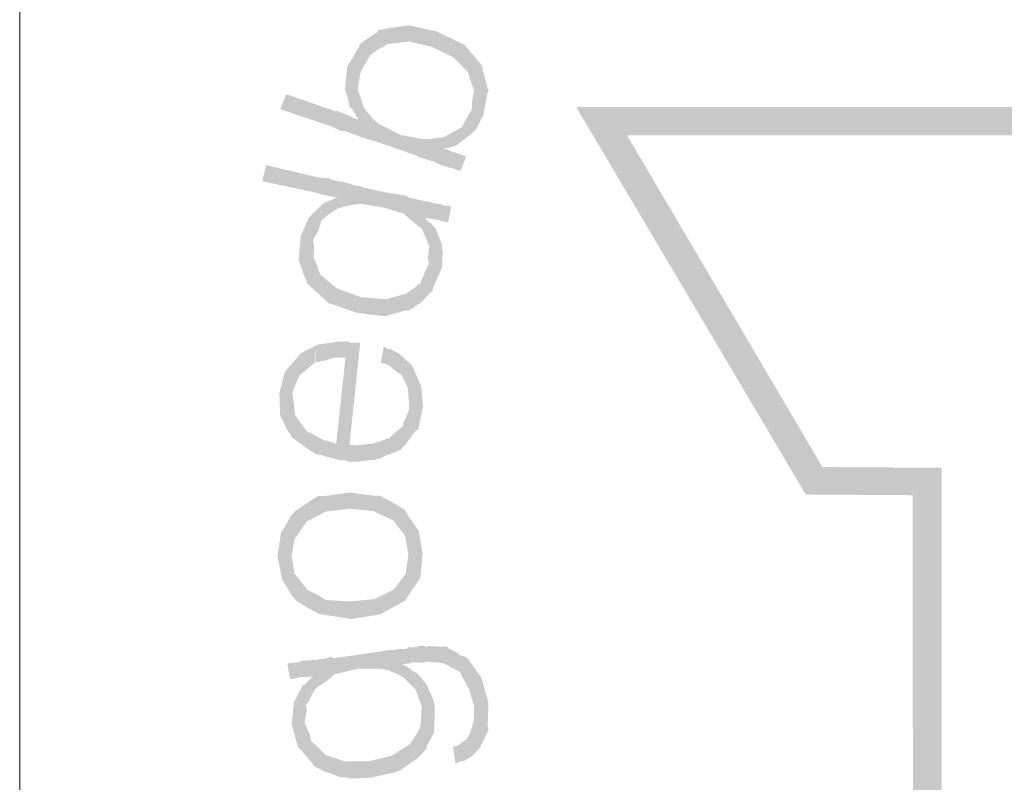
# Model space of a CAD drawing. Header units: metres. Extents: x 150874 to 151000, y 450392 to 450481.
# Tile 4 of 11: x 150955.59 to 150958.17, y 450400.78 to 450402.78. Entities that reach past the tile are written whole.
import ezdxf

# ---------------------------------------------------------------- set-up
doc = ezdxf.new("R2010")
doc.units = ezdxf.units.M
doc.header["$MEASUREMENT"] = 0
doc.layers.add('STEMPEL', color=7, linetype='Continuous', lineweight=0)

# ---------------------------------------------------------------- blocks, each defined once
blk = doc.blocks.new('241')
at = {"layer": 'STEMPEL', "linetype": 'Continuous', "lineweight": 13}
for color, points in [(3, [(-25.936, 2.9693), (-25.9853, 2.9707), (-25.986, 4.4147), (-26.1733, 4.416), (-26.5753, 5.0947), (-25.7807, 5.0947), (-25.686, 4.9327), (-25.048, 5.302), (-25.14, 5.464), (-24.7453, 6.1507), (-24.3513, 5.4707), (-24.448, 5.302), (-23.808, 4.9327), (-23.7167, 5.0947), (-22.9227, 5.096), (-23.322, 4.4147), (-23.51, 4.4147), (-23.51, 4.172), (-21.222, 4.172), (-21.2233, 4.122), (-23.5593, 4.122), (-23.5587, 4.464), (-23.3513, 4.464), (-23.01, 5.0453), (-23.688, 5.0453), (-23.7927, 4.8647), (-24.5173, 5.2833), (-24.4087, 5.4727), (-24.744, 6.0533), (-25.0833, 5.464), (-24.9793, 5.284), (-25.704, 4.8647), (-25.81, 5.0447), (-26.486, 5.0447), (-26.144, 4.464), (-25.9353, 4.4627)]), (7, [(-26.952, 5.1567), (-26.928, 5.2227), (-26.926, 5.2227), (-26.92, 5.2307), (-26.934, 5.1867), (-26.936, 5.1847), (-26.9487, 5.1627)]), (7, [(-26.952, 5.1567), (-26.928, 5.2227), (-26.926, 5.2227), (-26.92, 5.2307), (-26.934, 5.1867), (-26.936, 5.1847), (-26.9487, 5.1627)]), (7, [(-26.934, 5.1867), (-26.92, 5.2307), (-26.9193, 5.2293), (-26.9113, 5.2307), (-26.8987, 5.234), (-26.896, 5.2333), (-26.9067, 5.2047), (-26.91, 5.2013), (-26.9233, 5.1947), (-26.9333, 5.1867)]), (7, [(-26.934, 5.1867), (-26.92, 5.2307), (-26.9193, 5.2293), (-26.9113, 5.2307), (-26.8987, 5.234), (-26.896, 5.2333), (-26.9067, 5.2047), (-26.91, 5.2013), (-26.9233, 5.1947), (-26.9333, 5.1867)]), (7, [(-26.758, 5.0893), (-26.7573, 5.104), (-26.754, 5.1247), (-26.7547, 5.1247), (-26.76, 5.1407), (-26.7647, 5.1553), (-26.7653, 5.156), (-26.7813, 5.1727), (-26.7913, 5.182), (-26.828, 5.2), (-26.8687, 5.2093), (-26.87, 5.2087), (-26.8833, 5.2073), (-26.9067, 5.2047), (-26.896, 5.2333), (-26.8713, 5.2373), (-26.8593, 5.236), (-26.858, 5.2353), (-26.8193, 5.2267), (-26.7847, 5.21), (-26.7813, 5.2087), (-26.77, 5.2027), (-26.7567, 5.1867), (-26.754, 5.184), (-26.7467, 5.1747), (-26.7393, 5.1667), (-26.7393, 5.166), (-26.7387, 5.1573), (-26.7373, 5.1547)]), (7, [(-26.758, 5.0893), (-26.7573, 5.104), (-26.754, 5.1247), (-26.7547, 5.1247), (-26.76, 5.1407), (-26.7647, 5.1553), (-26.7653, 5.156), (-26.7813, 5.1727), (-26.7913, 5.182), (-26.828, 5.2), (-26.8687, 5.2093), (-26.87, 5.2087), (-26.8833, 5.2073), (-26.9067, 5.2047), (-26.896, 5.2333), (-26.8713, 5.2373), (-26.8593, 5.236), (-26.858, 5.2353), (-26.8193, 5.2267), (-26.7847, 5.21), (-26.7813, 5.2087), (-26.77, 5.2027), (-26.7567, 5.1867), (-26.754, 5.184), (-26.7467, 5.1747), (-26.7393, 5.1667), (-26.7393, 5.166), (-26.7387, 5.1573), (-26.7373, 5.1547)]), (7, [(-26.972, 5.0953), (-26.972, 5.0987), (-26.98, 5.126), (-26.954, 5.2047), (-26.928, 5.2227), (-26.952, 5.1567), (-26.954, 5.1487)]), (7, [(-26.972, 5.0953), (-26.972, 5.0987), (-26.98, 5.126), (-26.954, 5.2047), (-26.928, 5.2227), (-26.952, 5.1567), (-26.954, 5.1487)]), (7, [(-26.98, 5.126), (-26.9793, 5.132), (-26.976, 5.1647), (-26.9555, 5.2), (-26.954, 5.2047), (-26.954, 5.2027), (-26.9555, 5.2)]), (7, [(-26.98, 5.126), (-26.9793, 5.132), (-26.976, 5.1647), (-26.9555, 5.2), (-26.954, 5.2047), (-26.954, 5.2027), (-26.9555, 5.2)]), (7, [(-26.8087, 5.0227), (-26.7993, 5.046), (-26.7907, 5.0507), (-26.776, 5.0587), (-26.774, 5.062), (-26.7647, 5.0787), (-26.758, 5.0893), (-26.7373, 5.1547), (-26.73, 5.1267), (-26.728, 5.1247), (-26.7307, 5.118), (-26.7373, 5.0813), (-26.7507, 5.0547), (-26.7553, 5.0507), (-26.7573, 5.048), (-26.7807, 5.0307), (-26.7827, 5.0287), (-26.786, 5.0267), (-26.7873, 5.0267), (-26.8, 5.0227)]), (7, [(-26.8087, 5.0227), (-26.7993, 5.046), (-26.7907, 5.0507), (-26.776, 5.0587), (-26.774, 5.062), (-26.7647, 5.0787), (-26.758, 5.0893), (-26.7373, 5.1547), (-26.73, 5.1267), (-26.728, 5.1247), (-26.7307, 5.118), (-26.7373, 5.0813), (-26.7507, 5.0547), (-26.7553, 5.0507), (-26.7573, 5.048), (-26.7807, 5.0307), (-26.7827, 5.0287), (-26.786, 5.0267), (-26.7873, 5.0267), (-26.8, 5.0227)]), (7, [(-26.9567, 5.0727), (-26.962, 5.082), (-26.9673, 5.0907), (-26.972, 5.0953), (-26.954, 5.1487), (-26.9573, 5.1253), (-26.9567, 5.1227), (-26.952, 5.11), (-26.948, 5.0953)]), (7, [(-26.9567, 5.0727), (-26.962, 5.082), (-26.9673, 5.0907), (-26.972, 5.0953), (-26.954, 5.1487), (-26.9573, 5.1253), (-26.9567, 5.1227), (-26.952, 5.11), (-26.948, 5.0953)]), (7, [(-26.778, 4.982), (-26.7793, 4.9827), (-26.794, 4.988), (-26.796, 4.988), (-26.7993, 4.9887), (-26.8013, 4.99), (-26.812, 4.9927), (-26.816, 4.9947), (-26.82, 4.996), (-26.8213, 4.998), (-26.8413, 5.004), (-26.8513, 5.0073), (-26.8527, 5.0087), (-26.8907, 5.022), (-26.928, 5.0347), (-26.9287, 5.0347), (-26.942, 5.0387), (-26.9633, 5.046), (-26.9647, 5.0467), (-26.974, 5.05), (-26.9807, 5.0527), (-26.9813, 5.0527), (-26.9873, 5.0527), (-27.0027, 5.06), (-27.004, 5.0607), (-27.0933, 5.0907), (-27.0827, 5.1167), (-26.9953, 5.0867), (-26.994, 5.088), (-26.9767, 5.0807), (-26.9713, 5.0787), (-26.9633, 5.0747), (-26.9567, 5.0727), (-26.948, 5.0953), (-26.9447, 5.09), (-26.9307, 5.0733), (-26.9207, 5.0647), (-26.918, 5.0633), (-26.8813, 5.0453), (-26.8427, 5.038), (-26.8427, 5.0387), (-26.8293, 5.0387), (-26.8047, 5.042), (-26.804, 5.0433), (-26.7993, 5.046), (-26.8087, 5.0227), (-26.8013, 5.02), (-26.792, 5.016), (-26.7913, 5.0153), (-26.7867, 5.0147), (-26.7853, 5.014), (-26.7693, 5.0087), (-26.7687, 5.0073), (-26.7673, 5.008)]), (7, [(-26.778, 4.982), (-26.7793, 4.9827), (-26.794, 4.988), (-26.796, 4.988), (-26.7993, 4.9887), (-26.8013, 4.99), (-26.812, 4.9927), (-26.816, 4.9947), (-26.82, 4.996), (-26.8213, 4.998), (-26.8413, 5.004), (-26.8513, 5.0073), (-26.8527, 5.0087), (-26.8907, 5.022), (-26.928, 5.0347), (-26.9287, 5.0347), (-26.942, 5.0387), (-26.9633, 5.046), (-26.9647, 5.0467), (-26.974, 5.05), (-26.9807, 5.0527), (-26.9813, 5.0527), (-26.9873, 5.0527), (-27.0027, 5.06), (-27.004, 5.0607), (-27.0933, 5.0907), (-27.0827, 5.1167), (-26.9953, 5.0867), (-26.994, 5.088), (-26.9767, 5.0807), (-26.9713, 5.0787), (-26.9633, 5.0747), (-26.9567, 5.0727), (-26.948, 5.0953), (-26.9447, 5.09), (-26.9307, 5.0733), (-26.9207, 5.0647), (-26.918, 5.0633), (-26.8813, 5.0453), (-26.8427, 5.038), (-26.8427, 5.0387), (-26.8293, 5.0387), (-26.8047, 5.042), (-26.804, 5.0433), (-26.7993, 5.046), (-26.8087, 5.0227), (-26.8013, 5.02), (-26.792, 5.016), (-26.7913, 5.0153), (-26.7867, 5.0147), (-26.7853, 5.014), (-26.7693, 5.0087), (-26.7687, 5.0073), (-26.7673, 5.008)]), (7, [(-26.994, 4.936), (-27.002, 4.9373), (-27.0113, 4.9393), (-27.012, 4.94), (-27.0147, 4.94), (-27.032, 4.9447), (-27.1247, 4.9647), (-27.118, 4.9927), (-27.0273, 4.9713), (-27.0067, 4.9693), (-27.0047, 4.968), (-26.996, 4.9653), (-26.9893, 4.964)]), (7, [(-26.994, 4.936), (-27.002, 4.9373), (-27.0113, 4.9393), (-27.012, 4.94), (-27.0147, 4.94), (-27.032, 4.9447), (-27.1247, 4.9647), (-27.118, 4.9927), (-27.0273, 4.9713), (-27.0067, 4.9693), (-27.0047, 4.968), (-26.996, 4.9653), (-26.9893, 4.964)]), (7, [(-26.8333, 4.8187), (-26.8347, 4.8307), (-26.832, 4.8527), (-26.8353, 4.8547), (-26.8347, 4.858), (-26.84, 4.8687), (-26.844, 4.8787), (-26.848, 4.8847), (-26.8487, 4.8833), (-26.87, 4.9013), (-26.8773, 4.908), (-26.916, 4.9193), (-26.956, 4.9253), (-26.9593, 4.924), (-26.97, 4.9227), (-26.9933, 4.9167), (-26.9987, 4.9127), (-27.0093, 4.906), (-27.0193, 4.8973), (-27.0213, 4.8953), (-27.0213, 4.8947), (-27.026, 4.8787), (-27.0353, 4.8633), (-27.0213, 4.9227), (-27.016, 4.9267), (-27.014, 4.9273), (-27.0113, 4.9287), (-27.0047, 4.9313), (-26.994, 4.936), (-26.9893, 4.964), (-26.984, 4.964), (-26.9613, 4.9567), (-26.9513, 4.956), (-26.9527, 4.9547), (-26.91, 4.9453), (-26.8713, 4.9387), (-26.8693, 4.936), (-26.86, 4.934), (-26.8387, 4.9293), (-26.836, 4.93), (-26.8347, 4.9287), (-26.8393, 4.9007), (-26.8353, 4.8947), (-26.8267, 4.8887), (-26.8253, 4.8853), (-26.8213, 4.882), (-26.82, 4.8787)]), (7, [(-26.8333, 4.8187), (-26.8347, 4.8307), (-26.832, 4.8527), (-26.8353, 4.8547), (-26.8347, 4.858), (-26.84, 4.8687), (-26.844, 4.8787), (-26.848, 4.8847), (-26.8487, 4.8833), (-26.87, 4.9013), (-26.8773, 4.908), (-26.916, 4.9193), (-26.956, 4.9253), (-26.9593, 4.924), (-26.97, 4.9227), (-26.9933, 4.9167), (-26.9987, 4.9127), (-27.0093, 4.906), (-27.0193, 4.8973), (-27.0213, 4.8953), (-27.0213, 4.8947), (-27.026, 4.8787), (-27.0353, 4.8633), (-27.0213, 4.9227), (-27.016, 4.9267), (-27.014, 4.9273), (-27.0113, 4.9287), (-27.0047, 4.9313), (-26.994, 4.936), (-26.9893, 4.964), (-26.984, 4.964), (-26.9613, 4.9567), (-26.9513, 4.956), (-26.9527, 4.9547), (-26.91, 4.9453), (-26.8713, 4.9387), (-26.8693, 4.936), (-26.86, 4.934), (-26.8387, 4.9293), (-26.836, 4.93), (-26.8347, 4.9287), (-26.8393, 4.9007), (-26.8353, 4.8947), (-26.8267, 4.8887), (-26.8253, 4.8853), (-26.8213, 4.882), (-26.82, 4.8787)]), (7, [(-26.9173, 4.7287), (-26.9587, 4.734), (-26.9973, 4.7473), (-27.0093, 4.7513), (-27.0273, 4.7687), (-27.03, 4.7707), (-27.038, 4.778), (-27.044, 4.7833), (-27.046, 4.7853), (-27.0473, 4.7907), (-27.05, 4.7953), (-27.06, 4.824), (-27.0613, 4.8247), (-27.0573, 4.8687), (-27.0433, 4.9007), (-27.0413, 4.9027), (-27.0213, 4.9227), (-27.0353, 4.8633), (-27.034, 4.8487), (-27.0347, 4.83), (-27.034, 4.8293), (-27.0293, 4.818), (-27.024, 4.8033), (-27.0213, 4.7987), (-27.0193, 4.798), (-27.0013, 4.7827), (-26.992, 4.776), (-26.9913, 4.776), (-26.9513, 4.7613), (-26.91, 4.758), (-26.9093, 4.7573), (-26.9, 4.76), (-26.876, 4.7667), (-26.8733, 4.7673), (-26.8587, 4.7773), (-26.85, 4.7847), (-26.848, 4.7847), (-26.846, 4.7913), (-26.838, 4.81), (-26.8333, 4.8187), (-26.82, 4.8787), (-26.8093, 4.8513), (-26.8107, 4.8473), (-26.8087, 4.8427), (-26.81, 4.8133), (-26.826, 4.7767), (-26.8273, 4.7707), (-26.8293, 4.7707), (-26.848, 4.7507), (-26.8527, 4.7487), (-26.858, 4.7447), (-26.858, 4.744), (-26.8607, 4.7427), (-26.868, 4.7387), (-26.88, 4.7373), (-26.8813, 4.736), (-26.908, 4.7287)]), (7, [(-26.9173, 4.7287), (-26.9587, 4.734), (-26.9973, 4.7473), (-27.0093, 4.7513), (-27.0273, 4.7687), (-27.03, 4.7707), (-27.038, 4.778), (-27.044, 4.7833), (-27.046, 4.7853), (-27.0473, 4.7907), (-27.05, 4.7953), (-27.06, 4.824), (-27.0613, 4.8247), (-27.0573, 4.8687), (-27.0433, 4.9007), (-27.0413, 4.9027), (-27.0213, 4.9227), (-27.0353, 4.8633), (-27.034, 4.8487), (-27.0347, 4.83), (-27.034, 4.8293), (-27.0293, 4.818), (-27.024, 4.8033), (-27.0213, 4.7987), (-27.0193, 4.798), (-27.0013, 4.7827), (-26.992, 4.776), (-26.9913, 4.776), (-26.9513, 4.7613), (-26.91, 4.758), (-26.9093, 4.7573), (-26.9, 4.76), (-26.876, 4.7667), (-26.8733, 4.7673), (-26.8587, 4.7773), (-26.85, 4.7847), (-26.848, 4.7847), (-26.846, 4.7913), (-26.838, 4.81), (-26.8333, 4.8187), (-26.82, 4.8787), (-26.8093, 4.8513), (-26.8107, 4.8473), (-26.8087, 4.8427), (-26.81, 4.8133), (-26.826, 4.7767), (-26.8273, 4.7707), (-26.8293, 4.7707), (-26.848, 4.7507), (-26.8527, 4.7487), (-26.858, 4.7447), (-26.858, 4.744), (-26.8607, 4.7427), (-26.868, 4.7387), (-26.88, 4.7373), (-26.8813, 4.736), (-26.908, 4.7287)]), (7, [(-26.9173, 4.7287), (-26.9587, 4.734), (-26.9973, 4.7473), (-27.0093, 4.7513), (-27.0273, 4.7687), (-27.03, 4.7707), (-27.038, 4.778), (-27.044, 4.7833), (-27.046, 4.7853), (-27.0473, 4.7907), (-27.05, 4.7953), (-27.06, 4.824), (-27.0613, 4.8247), (-27.0573, 4.8687), (-27.0433, 4.9007), (-27.0413, 4.9027), (-27.0213, 4.9227), (-27.0353, 4.8633), (-27.034, 4.8487), (-27.0347, 4.83), (-27.034, 4.8293), (-27.0293, 4.818), (-27.024, 4.8033), (-27.0213, 4.7987), (-27.0193, 4.798), (-27.0013, 4.7827), (-26.992, 4.776), (-26.9913, 4.776), (-26.9513, 4.7613), (-26.91, 4.758), (-26.9093, 4.7573), (-26.9, 4.76), (-26.876, 4.7667), (-26.8733, 4.7673), (-26.8587, 4.7773), (-26.85, 4.7847), (-26.848, 4.7847), (-26.846, 4.7913), (-26.838, 4.81), (-26.8333, 4.8187), (-26.82, 4.8787), (-26.8093, 4.8513), (-26.8107, 4.8473), (-26.8087, 4.8427), (-26.81, 4.8133), (-26.826, 4.7767), (-26.8273, 4.7707), (-26.8293, 4.7707), (-26.848, 4.7507), (-26.8527, 4.7487), (-26.858, 4.7447), (-26.858, 4.744), (-26.8607, 4.7427), (-26.868, 4.7387), (-26.88, 4.7373), (-26.8813, 4.736), (-26.908, 4.7287)]), (7, [(-26.802, 4.8927), (-26.8167, 4.8967), (-26.8187, 4.8973), (-26.8227, 4.8973), (-26.826, 4.8987), (-26.832, 4.8987), (-26.8393, 4.9007), (-26.8347, 4.9287), (-26.8287, 4.9273), (-26.8193, 4.9247), (-26.818, 4.9267), (-26.8167, 4.9247), (-26.8133, 4.9247), (-26.81, 4.9227), (-26.7953, 4.9207), (-26.7953, 4.92), (-26.794, 4.9193), (-26.7993, 4.8927)]), (7, [(-26.802, 4.8927), (-26.8167, 4.8967), (-26.8187, 4.8973), (-26.8227, 4.8973), (-26.826, 4.8987), (-26.832, 4.8987), (-26.8393, 4.9007), (-26.8347, 4.9287), (-26.8287, 4.9273), (-26.8193, 4.9247), (-26.818, 4.9267), (-26.8167, 4.9247), (-26.8133, 4.9247), (-26.81, 4.9227), (-26.7953, 4.9207), (-26.7953, 4.92), (-26.794, 4.9193), (-26.7993, 4.8927)]), (7, [(-26.9753, 4.4733), (-26.9787, 4.476), (-26.9893, 4.476), (-26.998, 4.4787), (-27.0133, 4.4827), (-27.016, 4.4827), (-27.018, 4.4847), (-27.0307, 4.4867), (-27.0467, 4.4967), (-27.05, 4.4993), (-27.07, 4.514), (-27.072, 4.5145), (-27.072, 4.514), (-27.0727, 4.5147), (-27.072, 4.5145), (-27.068, 4.5607), (-27.0673, 4.5587), (-27.0673, 4.5547), (-27.0467, 4.5267), (-27.0453, 4.5253), (-27.042, 4.5247), (-27.0267, 4.516), (-27.0153, 4.5107), (-27.014, 4.51), (-27.0107, 4.51), (-26.9953, 4.5047), (-26.976, 4.684), (-26.968, 4.6813), (-26.9587, 4.682), (-26.9533, 4.6813), (-26.972, 4.5027), (-26.96, 4.502), (-26.934, 4.5047), (-26.922, 4.508), (-26.916, 4.5087), (-26.9167, 4.51), (-26.902, 4.5147), (-26.8953, 4.5213), (-26.894, 4.5227), (-26.8773, 4.5367), (-26.8787, 4.5387), (-26.876, 4.5447), (-26.868, 4.5633), (-26.868, 4.568), (-26.8607, 4.638), (-26.8473, 4.6073), (-26.846, 4.6013), (-26.8433, 4.5693), (-26.852, 4.5293), (-26.8553, 4.5287), (-26.8733, 4.5047), (-26.874, 4.5027), (-26.8813, 4.4967), (-26.8813, 4.4947), (-26.8973, 4.488), (-26.906, 4.4853), (-26.9193, 4.4787), (-26.9207, 4.4787), (-26.9273, 4.4767), (-26.936, 4.476), (-26.962, 4.4733)]), (7, [(-26.9753, 4.4733), (-26.9787, 4.476), (-26.9893, 4.476), (-26.998, 4.4787), (-27.0133, 4.4827), (-27.016, 4.4827), (-27.018, 4.4847), (-27.0307, 4.4867), (-27.0467, 4.4967), (-27.05, 4.4993), (-27.07, 4.514), (-27.072, 4.5145), (-27.072, 4.514), (-27.0727, 4.5147), (-27.072, 4.5145), (-27.068, 4.5607), (-27.0673, 4.5587), (-27.0673, 4.5547), (-27.0467, 4.5267), (-27.0453, 4.5253), (-27.042, 4.5247), (-27.0267, 4.516), (-27.0153, 4.5107), (-27.014, 4.51), (-27.0107, 4.51), (-26.9953, 4.5047), (-26.976, 4.684), (-26.968, 4.6813), (-26.9587, 4.682), (-26.9533, 4.6813), (-26.972, 4.5027), (-26.96, 4.502), (-26.934, 4.5047), (-26.922, 4.508), (-26.916, 4.5087), (-26.9167, 4.51), (-26.902, 4.5147), (-26.8953, 4.5213), (-26.894, 4.5227), (-26.8773, 4.5367), (-26.8787, 4.5387), (-26.876, 4.5447), (-26.868, 4.5633), (-26.868, 4.568), (-26.8607, 4.638), (-26.8473, 4.6073), (-26.846, 4.6013), (-26.8433, 4.5693), (-26.852, 4.5293), (-26.8553, 4.5287), (-26.8733, 4.5047), (-26.874, 4.5027), (-26.8813, 4.4967), (-26.8813, 4.4947), (-26.8973, 4.488), (-26.906, 4.4853), (-26.9193, 4.4787), (-26.9207, 4.4787), (-26.9273, 4.4767), (-26.936, 4.476), (-26.962, 4.4733)]), (7, [(-27.072, 4.5927), (-27.0627, 4.6567), (-27.0607, 4.6593), (-27.0573, 4.6627), (-27.056, 4.664), (-27.0307, 4.6767), (-27.0293, 4.6773), (-27.0333, 4.6473), (-27.0327, 4.6467), (-27.0593, 4.6247), (-27.0627, 4.6187), (-27.0633, 4.616), (-27.0687, 4.6027)]), (7, [(-27.072, 4.5927), (-27.0627, 4.6567), (-27.0607, 4.6593), (-27.0573, 4.6627), (-27.056, 4.664), (-27.0307, 4.6767), (-27.0293, 4.6773), (-27.0333, 4.6473), (-27.0327, 4.6467), (-27.0593, 4.6247), (-27.0627, 4.6187), (-27.0633, 4.616), (-27.0687, 4.6027)]), (7, [(-27.032, 4.6467), (-27.0293, 4.6773), (-27.0287, 4.678), (-27.0107, 4.6807), (-26.9967, 4.6827), (-26.9947, 4.6827), (-26.9927, 4.6833), (-26.976, 4.684), (-26.9787, 4.6553), (-26.996, 4.6553), (-26.998, 4.6553), (-27.002, 4.6547), (-27.014, 4.6507), (-27.0313, 4.6473)]), (7, [(-27.032, 4.6467), (-27.0293, 4.6773), (-27.0287, 4.678), (-27.0107, 4.6807), (-26.9967, 4.6827), (-26.9947, 4.6827), (-26.9927, 4.6833), (-26.976, 4.684), (-26.9787, 4.6553), (-26.996, 4.6553), (-26.998, 4.6553), (-27.002, 4.6547), (-27.014, 4.6507), (-27.0313, 4.6473)]), (7, [(-26.868, 4.568), (-26.8674, 4.5739), (-26.87, 4.6013), (-26.87, 4.6033), (-26.882, 4.6273), (-26.884, 4.6273), (-26.8893, 4.6307), (-26.9027, 4.642), (-26.904, 4.6413), (-26.9073, 4.644), (-26.9173, 4.6467), (-26.912, 4.6747), (-26.904, 4.6707), (-26.9, 4.6713), (-26.898, 4.6693), (-26.886, 4.6633), (-26.8813, 4.6593), (-26.88, 4.658), (-26.866, 4.6453), (-26.8647, 4.646), (-26.8653, 4.6447), (-26.8607, 4.6387), (-26.8607, 4.638), (-26.8674, 4.5739), (-26.8673, 4.5733)]), (7, [(-26.868, 4.568), (-26.8674, 4.5739), (-26.87, 4.6013), (-26.87, 4.6033), (-26.882, 4.6273), (-26.884, 4.6273), (-26.8893, 4.6307), (-26.9027, 4.642), (-26.904, 4.6413), (-26.9073, 4.644), (-26.9173, 4.6467), (-26.912, 4.6747), (-26.904, 4.6707), (-26.9, 4.6713), (-26.898, 4.6693), (-26.886, 4.6633), (-26.8813, 4.6593), (-26.88, 4.658), (-26.866, 4.6453), (-26.8647, 4.646), (-26.8653, 4.6447), (-26.8607, 4.6387), (-26.8607, 4.638), (-26.8674, 4.5739), (-26.8673, 4.5733)]), (7, [(-27.072, 4.514), (-27.076, 4.5227), (-27.0787, 4.5247), (-27.0933, 4.554), (-27.0853, 4.6307), (-27.0627, 4.6567), (-27.072, 4.5927), (-27.07, 4.5807), (-27.068, 4.5607)]), (7, [(-27.072, 4.514), (-27.076, 4.5227), (-27.0787, 4.5247), (-27.0933, 4.554), (-27.0853, 4.6307), (-27.0627, 4.6567), (-27.072, 4.5927), (-27.07, 4.5807), (-27.068, 4.5607)]), (7, [(-27.0933, 4.554), (-27.0947, 4.5933), (-27.0853, 4.6307)]), (7, [(-27.0933, 4.554), (-27.0947, 4.5933), (-27.0853, 4.6307)]), (7, [(-27.0733, 4.3087), (-27.0747, 4.378), (-27.0673, 4.3867), (-27.0467, 4.4007), (-27.0273, 4.4133), (-27.0153, 4.4133), (-27.014, 4.386), (-27.0253, 4.38), (-27.0467, 4.3687), (-27.066, 4.3407), (-27.068, 4.3387)]), (7, [(-27.0733, 4.3087), (-27.0747, 4.378), (-27.0673, 4.3867), (-27.0467, 4.4007), (-27.0273, 4.4133), (-27.0153, 4.4133), (-27.014, 4.386), (-27.0253, 4.38), (-27.0467, 4.3687), (-27.066, 4.3407), (-27.068, 4.3387)]), (7, [(-27.0733, 4.3087), (-27.0747, 4.378), (-27.0673, 4.3867), (-27.0467, 4.4007), (-27.0273, 4.4133), (-27.0153, 4.4133), (-27.014, 4.386), (-27.0253, 4.38), (-27.0467, 4.3687), (-27.066, 4.3407), (-27.068, 4.3387)]), (7, [(-26.8687, 4.3107), (-26.874, 4.34), (-26.8753, 4.3447), (-26.8953, 4.3707), (-26.9187, 4.3813), (-26.93, 4.3867), (-26.972, 4.3913), (-26.9707, 4.4193), (-26.9307, 4.414), (-26.9193, 4.414), (-26.8967, 4.402), (-26.8747, 4.3887), (-26.8707, 4.3807)]), (7, [(-26.8687, 4.3107), (-26.874, 4.34), (-26.8753, 4.3447), (-26.8953, 4.3707), (-26.9187, 4.3813), (-26.93, 4.3867), (-26.972, 4.3913), (-26.9707, 4.4193), (-26.9307, 4.414), (-26.9193, 4.414), (-26.8967, 4.402), (-26.8747, 4.3887), (-26.8707, 4.3807)]), (7, [(-26.8687, 4.3107), (-26.874, 4.34), (-26.8753, 4.3447), (-26.8953, 4.3707), (-26.9187, 4.3813), (-26.93, 4.3867), (-26.972, 4.3913), (-26.9707, 4.4193), (-26.9307, 4.414), (-26.9193, 4.414), (-26.8967, 4.402), (-26.8747, 4.3887), (-26.8707, 4.3807)]), (7, [(-26.968, 4.198), (-27.012, 4.2047), (-27.0247, 4.2067), (-27.0447, 4.2173), (-27.0653, 4.23), (-27.068, 4.2773), (-27.0667, 4.276), (-27.0453, 4.2487), (-27.024, 4.238), (-27.0133, 4.2313), (-26.9713, 4.2287), (-26.9287, 4.2327), (-26.9167, 4.2387), (-26.894, 4.25), (-26.8733, 4.2773), (-26.8733, 4.2807), (-26.8687, 4.3107), (-26.8707, 4.3807), (-26.8507, 4.352), (-26.844, 4.3113), (-26.848, 4.27), (-26.868, 4.2407), (-26.8733, 4.232), (-26.8733, 4.2307), (-26.894, 4.2193), (-26.9173, 4.2067), (-26.9267, 4.2047)]), (7, [(-26.968, 4.198), (-27.012, 4.2047), (-27.0247, 4.2067), (-27.0447, 4.2173), (-27.0653, 4.23), (-27.068, 4.2773), (-27.0667, 4.276), (-27.0453, 4.2487), (-27.024, 4.238), (-27.0133, 4.2313), (-26.9713, 4.2287), (-26.9287, 4.2327), (-26.9167, 4.2387), (-26.894, 4.25), (-26.8733, 4.2773), (-26.8733, 4.2807), (-26.8687, 4.3107), (-26.8707, 4.3807), (-26.8507, 4.352), (-26.844, 4.3113), (-26.848, 4.27), (-26.868, 4.2407), (-26.8733, 4.232), (-26.8733, 4.2307), (-26.894, 4.2193), (-26.9173, 4.2067), (-26.9267, 4.2047)]), (7, [(-26.968, 4.198), (-27.012, 4.2047), (-27.0247, 4.2067), (-27.0447, 4.2173), (-27.0653, 4.23), (-27.068, 4.2773), (-27.0667, 4.276), (-27.0453, 4.2487), (-27.024, 4.238), (-27.0133, 4.2313), (-26.9713, 4.2287), (-26.9287, 4.2327), (-26.9167, 4.2387), (-26.894, 4.25), (-26.8733, 4.2773), (-26.8733, 4.2807), (-26.8687, 4.3107), (-26.8707, 4.3807), (-26.8507, 4.352), (-26.844, 4.3113), (-26.848, 4.27), (-26.868, 4.2407), (-26.8733, 4.232), (-26.8733, 4.2307), (-26.894, 4.2193), (-26.9173, 4.2067), (-26.9267, 4.2047)]), (7, [(-27.0653, 4.23), (-27.0727, 4.2387), (-27.09, 4.268), (-27.098, 4.3073), (-27.092, 4.3487), (-27.0747, 4.378), (-27.0733, 4.3087), (-27.068, 4.2773)]), (7, [(-27.0653, 4.23), (-27.0727, 4.2387), (-27.09, 4.268), (-27.098, 4.3073), (-27.092, 4.3487), (-27.0747, 4.378), (-27.0733, 4.3087), (-27.068, 4.2773)]), (7, [(-27.0653, 4.23), (-27.0727, 4.2387), (-27.09, 4.268), (-27.098, 4.3073), (-27.092, 4.3487), (-27.0747, 4.378), (-27.0733, 4.3087), (-27.068, 4.2773)]), (7, [(-26.8453, 4.044), (-26.856, 4.074), (-26.856, 4.0747), (-26.8653, 4.0833), (-26.876, 4.0947), (-26.8813, 4.0973), (-26.8833, 4.0993), (-26.9053, 4.1087), (-26.9167, 4.1107), (-26.918, 4.1107), (-26.958, 4.1107), (-26.96, 4.1347), (-26.9213, 4.1407), (-26.9193, 4.1407), (-26.91, 4.1427), (-26.8867, 4.1447), (-26.886, 4.146), (-26.8847, 4.1453), (-26.8793, 4.1187), (-26.868, 4.1127), (-26.8613, 4.1067), (-26.8613, 4.1073), (-26.8533, 4.1027)]), (7, [(-26.8453, 4.044), (-26.856, 4.074), (-26.856, 4.0747), (-26.8653, 4.0833), (-26.876, 4.0947), (-26.8813, 4.0973), (-26.8833, 4.0993), (-26.9053, 4.1087), (-26.9167, 4.1107), (-26.918, 4.1107), (-26.958, 4.1107), (-26.96, 4.1347), (-26.9213, 4.1407), (-26.9193, 4.1407), (-26.91, 4.1427), (-26.8867, 4.1447), (-26.886, 4.146), (-26.8847, 4.1453), (-26.8793, 4.1187), (-26.868, 4.1127), (-26.8613, 4.1067), (-26.8613, 4.1073), (-26.8533, 4.1027)]), (7, [(-26.8453, 4.044), (-26.856, 4.074), (-26.856, 4.0747), (-26.8653, 4.0833), (-26.876, 4.0947), (-26.8813, 4.0973), (-26.8833, 4.0993), (-26.9053, 4.1087), (-26.9167, 4.1107), (-26.918, 4.1107), (-26.958, 4.1107), (-26.96, 4.1347), (-26.9213, 4.1407), (-26.9193, 4.1407), (-26.91, 4.1427), (-26.8867, 4.1447), (-26.886, 4.146), (-26.8847, 4.1453), (-26.8793, 4.1187), (-26.868, 4.1127), (-26.8613, 4.1067), (-26.8613, 4.1073), (-26.8533, 4.1027)]), (7, [(-26.754, 4.046), (-26.7627, 4.0753), (-26.7747, 4.0967), (-26.778, 4.1047), (-26.782, 4.1073), (-26.794, 4.1133), (-26.794, 4.1127), (-26.8007, 4.1173), (-26.8087, 4.1207), (-26.83, 4.1227), (-26.8313, 4.1227), (-26.834, 4.1233), (-26.8407, 4.1227), (-26.84, 4.1213), (-26.8487, 4.1213), (-26.852, 4.122), (-26.8553, 4.1213), (-26.856, 4.122), (-26.862, 4.122), (-26.864, 4.1207), (-26.8687, 4.12), (-26.8793, 4.1187), (-26.8847, 4.1453), (-26.8733, 4.1453), (-26.8673, 4.1493), (-26.866, 4.148), (-26.858, 4.1487), (-26.854, 4.1487), (-26.854, 4.15), (-26.844, 4.1513), (-26.8433, 4.1507), (-26.8393, 4.15), (-26.836, 4.1493), (-26.834, 4.1507), (-26.812, 4.1493), (-26.8053, 4.15), (-26.7993, 4.1487), (-26.7993, 4.1467), (-26.7873, 4.1407), (-26.7833, 4.1387), (-26.7787, 4.1347), (-26.768, 4.1313), (-26.764, 4.1273)]), (7, [(-26.754, 4.046), (-26.7627, 4.0753), (-26.7747, 4.0967), (-26.778, 4.1047), (-26.782, 4.1073), (-26.794, 4.1133), (-26.794, 4.1127), (-26.8007, 4.1173), (-26.8087, 4.1207), (-26.83, 4.1227), (-26.8313, 4.1227), (-26.834, 4.1233), (-26.8407, 4.1227), (-26.84, 4.1213), (-26.8487, 4.1213), (-26.852, 4.122), (-26.8553, 4.1213), (-26.856, 4.122), (-26.862, 4.122), (-26.864, 4.1207), (-26.8687, 4.12), (-26.8793, 4.1187), (-26.8847, 4.1453), (-26.8733, 4.1453), (-26.8673, 4.1493), (-26.866, 4.148), (-26.858, 4.1487), (-26.854, 4.1487), (-26.854, 4.15), (-26.844, 4.1513), (-26.8433, 4.1507), (-26.8393, 4.15), (-26.836, 4.1493), (-26.834, 4.1507), (-26.812, 4.1493), (-26.8053, 4.15), (-26.7993, 4.1487), (-26.7993, 4.1467), (-26.7873, 4.1407), (-26.7833, 4.1387), (-26.7787, 4.1347), (-26.768, 4.1313), (-26.764, 4.1273)]), (7, [(-26.754, 4.046), (-26.7627, 4.0753), (-26.7747, 4.0967), (-26.778, 4.1047), (-26.782, 4.1073), (-26.794, 4.1133), (-26.794, 4.1127), (-26.8007, 4.1173), (-26.8087, 4.1207), (-26.83, 4.1227), (-26.8313, 4.1227), (-26.834, 4.1233), (-26.8407, 4.1227), (-26.84, 4.1213), (-26.8487, 4.1213), (-26.852, 4.122), (-26.8553, 4.1213), (-26.856, 4.122), (-26.862, 4.122), (-26.864, 4.1207), (-26.8687, 4.12), (-26.8793, 4.1187), (-26.8847, 4.1453), (-26.8733, 4.1453), (-26.8673, 4.1493), (-26.866, 4.148), (-26.858, 4.1487), (-26.854, 4.1487), (-26.854, 4.15), (-26.844, 4.1513), (-26.8433, 4.1507), (-26.8393, 4.15), (-26.836, 4.1493), (-26.834, 4.1507), (-26.812, 4.1493), (-26.8053, 4.15), (-26.7993, 4.1487), (-26.7993, 4.1467), (-26.7873, 4.1407), (-26.7833, 4.1387), (-26.7787, 4.1347), (-26.768, 4.1313), (-26.764, 4.1273)]), (7, [(-27.076, 4.0927), (-27.0807, 4.1193), (-27.078, 4.1207), (-27.0573, 4.1227), (-27.0567, 4.1247), (-27.038, 4.126), (-27.0367, 4.0973), (-27.052, 4.096), (-27.0533, 4.0953), (-27.0547, 4.0967), (-27.074, 4.0927)]), (7, [(-27.076, 4.0927), (-27.0807, 4.1193), (-27.078, 4.1207), (-27.0573, 4.1227), (-27.0567, 4.1247), (-27.038, 4.126), (-27.0367, 4.0973), (-27.052, 4.096), (-27.0533, 4.0953), (-27.0547, 4.0967), (-27.074, 4.0927)]), (7, [(-27.076, 4.0927), (-27.0807, 4.1193), (-27.078, 4.1207), (-27.0573, 4.1227), (-27.0567, 4.1247), (-27.038, 4.126), (-27.0367, 4.0973), (-27.052, 4.096), (-27.0533, 4.0953), (-27.0547, 4.0967), (-27.074, 4.0927)]), (7, [(-27.0507, 4.0167), (-27.0573, 4.0753), (-27.0533, 4.0827), (-27.0513, 4.0833), (-27.0507, 4.0827), (-27.0367, 4.0973), (-27.038, 4.126), (-27.0347, 4.126), (-27.0147, 4.1287), (-27.0033, 4.132), (-27.0013, 4.1293), (-26.96, 4.1347), (-26.958, 4.1107), (-26.9993, 4.1007), (-26.9993, 4.1), (-27.01, 4.0907), (-27.028, 4.0787), (-27.0333, 4.0733), (-27.0453, 4.0507), (-27.048, 4.0493), (-27.0467, 4.0387)]), (7, [(-27.0507, 4.0167), (-27.0573, 4.0753), (-27.0533, 4.0827), (-27.0513, 4.0833), (-27.0507, 4.0827), (-27.0367, 4.0973), (-27.038, 4.126), (-27.0347, 4.126), (-27.0147, 4.1287), (-27.0033, 4.132), (-27.0013, 4.1293), (-26.96, 4.1347), (-26.958, 4.1107), (-26.9993, 4.1007), (-26.9993, 4.1), (-27.01, 4.0907), (-27.028, 4.0787), (-27.0333, 4.0733), (-27.0453, 4.0507), (-27.048, 4.0493), (-27.0467, 4.0387)]), (7, [(-27.0507, 4.0167), (-27.0573, 4.0753), (-27.0533, 4.0827), (-27.0513, 4.0833), (-27.0507, 4.0827), (-27.0367, 4.0973), (-27.038, 4.126), (-27.0347, 4.126), (-27.0147, 4.1287), (-27.0033, 4.132), (-27.0013, 4.1293), (-26.96, 4.1347), (-26.958, 4.1107), (-26.9993, 4.1007), (-26.9993, 4.1), (-27.01, 4.0907), (-27.028, 4.0787), (-27.0333, 4.0733), (-27.0453, 4.0507), (-27.048, 4.0493), (-27.0467, 4.0387)]), (7, [(-26.786, 3.9447), (-26.7867, 3.9453), (-26.7907, 3.9747), (-26.7887, 3.9747), (-26.7833, 3.976), (-26.7787, 3.9787), (-26.7773, 3.98), (-26.766, 3.9887), (-26.766, 3.9907), (-26.762, 3.9953), (-26.754, 4.02), (-26.754, 4.046), (-26.764, 4.1273), (-26.742, 4.0967), (-26.7287, 4.0033), (-26.7433, 3.9727), (-26.746, 3.97), (-26.756, 3.9593), (-26.7593, 3.9567), (-26.762, 3.9547), (-26.7733, 3.9487), (-26.7733, 3.95), (-26.7793, 3.948)]), (7, [(-26.786, 3.9447), (-26.7867, 3.9453), (-26.7907, 3.9747), (-26.7887, 3.9747), (-26.7833, 3.976), (-26.7787, 3.9787), (-26.7773, 3.98), (-26.766, 3.9887), (-26.766, 3.9907), (-26.762, 3.9953), (-26.754, 4.02), (-26.754, 4.046), (-26.764, 4.1273), (-26.742, 4.0967), (-26.7287, 4.0033), (-26.7433, 3.9727), (-26.746, 3.97), (-26.756, 3.9593), (-26.7593, 3.9567), (-26.762, 3.9547), (-26.7733, 3.9487), (-26.7733, 3.95), (-26.7793, 3.948)]), (7, [(-26.786, 3.9447), (-26.7867, 3.9453), (-26.7907, 3.9747), (-26.7887, 3.9747), (-26.7833, 3.976), (-26.7787, 3.9787), (-26.7773, 3.98), (-26.766, 3.9887), (-26.766, 3.9907), (-26.762, 3.9953), (-26.754, 4.02), (-26.754, 4.046), (-26.764, 4.1273), (-26.742, 4.0967), (-26.7287, 4.0033), (-26.7433, 3.9727), (-26.746, 3.97), (-26.756, 3.9593), (-26.7593, 3.9567), (-26.762, 3.9547), (-26.7733, 3.9487), (-26.7733, 3.95), (-26.7793, 3.948)]), (7, [(-26.974, 3.9187), (-26.976, 3.9207), (-26.988, 3.9207), (-27.0113, 3.93), (-27.0153, 3.9307), (-27.032, 3.9393), (-27.034, 3.94), (-27.0347, 3.9413), (-27.0393, 3.948), (-27.06, 3.972), (-27.062, 3.9727), (-27.0733, 4.014), (-27.07, 4.044), (-27.07, 4.0507), (-27.0573, 4.0753), (-27.0507, 4.0167), (-27.0413, 3.9953), (-27.0387, 3.984), (-27.018, 3.9647), (-27.014, 3.96), (-26.992, 3.9527), (-26.9793, 3.948), (-26.9787, 3.9487), (-26.938, 3.9487), (-26.9, 3.958), (-26.8967, 3.9593), (-26.8867, 3.966), (-26.866, 3.9787), (-26.866, 3.9793), (-26.854, 3.9973), (-26.848, 4.008), (-26.8487, 4.008), (-26.848, 4.01), (-26.8453, 4.044), (-26.8533, 4.1027), (-26.8527, 4.102), (-26.8473, 4.096), (-26.846, 4.0947), (-26.8353, 4.0807), (-26.8353, 4.0787), (-26.8253, 4.0567), (-26.8227, 4.0447), (-26.8227, 4.03), (-26.824, 3.9987), (-26.8327, 3.9827), (-26.8333, 3.982), (-26.8373, 3.9747), (-26.836, 3.9727), (-26.8427, 3.9647), (-26.842, 3.9613), (-26.8427, 3.964), (-26.8493, 3.9573), (-26.86, 3.9487), (-26.862, 3.948), (-26.8833, 3.9327), (-26.8913, 3.93), (-26.894, 3.9293), (-26.9347, 3.92)]), (7, [(-26.974, 3.9187), (-26.976, 3.9207), (-26.988, 3.9207), (-27.0113, 3.93), (-27.0153, 3.9307), (-27.032, 3.9393), (-27.034, 3.94), (-27.0347, 3.9413), (-27.0393, 3.948), (-27.06, 3.972), (-27.062, 3.9727), (-27.0733, 4.014), (-27.07, 4.044), (-27.07, 4.0507), (-27.0573, 4.0753), (-27.0507, 4.0167), (-27.0413, 3.9953), (-27.0387, 3.984), (-27.018, 3.9647), (-27.014, 3.96), (-26.992, 3.9527), (-26.9793, 3.948), (-26.9787, 3.9487), (-26.938, 3.9487), (-26.9, 3.958), (-26.8967, 3.9593), (-26.8867, 3.966), (-26.866, 3.9787), (-26.866, 3.9793), (-26.854, 3.9973), (-26.848, 4.008), (-26.8487, 4.008), (-26.848, 4.01), (-26.8453, 4.044), (-26.8533, 4.1027), (-26.8527, 4.102), (-26.8473, 4.096), (-26.846, 4.0947), (-26.8353, 4.0807), (-26.8353, 4.0787), (-26.8253, 4.0567), (-26.8227, 4.0447), (-26.8227, 4.03), (-26.824, 3.9987), (-26.8327, 3.9827), (-26.8333, 3.982), (-26.8373, 3.9747), (-26.836, 3.9727), (-26.8427, 3.9647), (-26.842, 3.9613), (-26.8427, 3.964), (-26.8493, 3.9573), (-26.86, 3.9487), (-26.862, 3.948), (-26.8833, 3.9327), (-26.8913, 3.93), (-26.894, 3.9293), (-26.9347, 3.92)]), (7, [(-26.974, 3.9187), (-26.976, 3.9207), (-26.988, 3.9207), (-27.0113, 3.93), (-27.0153, 3.9307), (-27.032, 3.9393), (-27.034, 3.94), (-27.0347, 3.9413), (-27.0393, 3.948), (-27.06, 3.972), (-27.062, 3.9727), (-27.0733, 4.014), (-27.07, 4.044), (-27.07, 4.0507), (-27.0573, 4.0753), (-27.0507, 4.0167), (-27.0413, 3.9953), (-27.0387, 3.984), (-27.018, 3.9647), (-27.014, 3.96), (-26.992, 3.9527), (-26.9793, 3.948), (-26.9787, 3.9487), (-26.938, 3.9487), (-26.9, 3.958), (-26.8967, 3.9593), (-26.8867, 3.966), (-26.866, 3.9787), (-26.866, 3.9793), (-26.854, 3.9973), (-26.848, 4.008), (-26.8487, 4.008), (-26.848, 4.01), (-26.8453, 4.044), (-26.8533, 4.1027), (-26.8527, 4.102), (-26.8473, 4.096), (-26.846, 4.0947), (-26.8353, 4.0807), (-26.8353, 4.0787), (-26.8253, 4.0567), (-26.8227, 4.0447), (-26.8227, 4.03), (-26.824, 3.9987), (-26.8327, 3.9827), (-26.8333, 3.982), (-26.8373, 3.9747), (-26.836, 3.9727), (-26.8427, 3.9647), (-26.842, 3.9613), (-26.8427, 3.964), (-26.8493, 3.9573), (-26.86, 3.9487), (-26.862, 3.948), (-26.8833, 3.9327), (-26.8913, 3.93), (-26.894, 3.9293), (-26.9347, 3.92)]), (7, [(-26.7287, 4.0033), (-26.73, 4.0113), (-26.73, 4.0124), (-26.742, 4.0967), (-26.7413, 4.096), (-26.7287, 4.0507), (-26.73, 4.0124)]), (7, [(-26.7287, 4.0033), (-26.73, 4.0113), (-26.73, 4.0124), (-26.742, 4.0967), (-26.7413, 4.096), (-26.7287, 4.0507), (-26.73, 4.0124)]), (7, [(-26.7287, 4.0033), (-26.73, 4.0113), (-26.73, 4.0124), (-26.742, 4.0967), (-26.7413, 4.096), (-26.7287, 4.0507), (-26.73, 4.0124)])]:
    blk.add_hatch(color=color, dxfattribs=at).paths.add_polyline_path(points)
at = {"layer": 'STEMPEL', "color": 7, "linetype": 'Continuous', "lineweight": 13}
for p in [(-27.5493, 0.0307), (-27.5493, 0.0307), (-27.5493, 0)]:
    blk.add_line(p, (-27.5493, 7.5307), dxfattribs=at)
at = {"layer": 'STEMPEL', "color": 7, "linetype": 'Continuous', "lineweight": 13, "extrusion": (0, 0, -1)}
blk.add_solid([(27.014, 4.386), (26.972, 4.3913), (27.0153, 4.4133), (26.9707, 4.4193)], dxfattribs=at)
blk.add_solid([(27.014, 4.386), (26.972, 4.3913), (27.0153, 4.4133), (26.9707, 4.4193)], dxfattribs=at)
blk.add_solid([(27.014, 4.386), (26.972, 4.3913), (27.0153, 4.4133), (26.9707, 4.4193)], dxfattribs=at)

msp = doc.modelspace()

# ---------------------------------------------------------------- block references
at = {"layer": 'STEMPEL', "color": 7, "linetype": 'Continuous', "lineweight": 0, "xscale": 1.5, "yscale": 1.5, "zscale": 1.5}
msp.add_blockref('241', (150996.909, 450394.909), dxfattribs=at)

doc.saveas('drawing.dxf')
